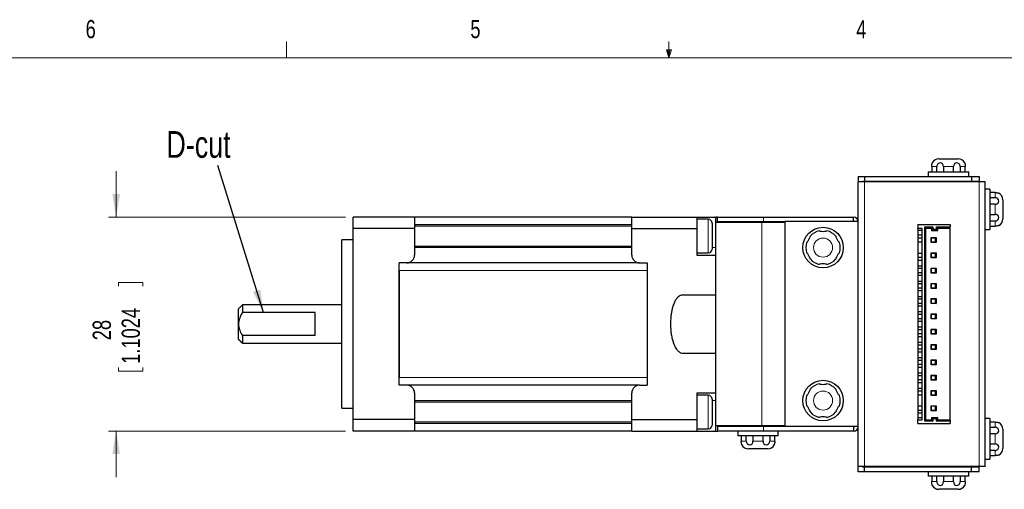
# Model space of a CAD drawing. Header units: millimetres. Extents: x 11 to 421, y 5 to 275.
# Tile 8 of 9: x 131 to 260, y 214 to 275. Entities that reach past the tile are written whole.
import ezdxf

# ---------------------------------------------------------------- set-up
doc = ezdxf.new("R2010")
doc.units = ezdxf.units.MM
doc.styles.add('SLDTEXTSTYLE0', font='TXT', dxfattribs={"width": 0.75})
doc.dimstyles.new('SLDDIMSTYLE11', dxfattribs={"dimtxt": 0, "dimasz": 3, "dimexe": 0, "dimexo": 0.0625, "dimgap": 0, "dimtad": 0, "dimtih": 1, "dimtoh": 1, "dimdec": 0, "dimrnd": 1e-09, "dimzin": 0, "dimdsep": 46, "dimtxsty": 'Standard', "dimsah": 1, "dimcen": 0.09, "dimadec": 0, "dimazin": 0, "dimtfac": 3, "dimtdec": 0, "dimtofl": 0, "dimtmove": 0, "dimatfit": 3, "dimfxl": 1, "dimtolj": 1, "dimtzin": 0, "dimarcsym": 0})
doc.dimstyles.new('SLDDIMSTYLE13', dxfattribs={"dimtxt": 2.38125, "dimasz": 3, "dimexe": 0, "dimexo": 0.0625, "dimgap": 0.595313, "dimtad": 0, "dimrnd": 1e-09, "dimzin": 12, "dimdsep": 46, "dimtxsty": 'SLDTEXTSTYLE0', "dimsah": 1, "dimcen": 0.09, "dimadec": 0, "dimazin": 0, "dimtfac": 1, "dimtofl": 0, "dimtmove": 0, "dimatfit": 3, "dimfxl": 1, "dimtolj": 1, "dimtzin": 12, "dimarcsym": 0})

# ---------------------------------------------------------------- blocks, each defined once
blk = doc.blocks.new('*D27')
at = {"color": 7, "linetype": 'Continuous', "lineweight": 0}
for p, q in [((143.66, 249.5), (143.66, 255.5)), ((173.66, 249.5), (142.66, 249.5)), ((143.95, 240.95), (147.16, 240.95)), ((143.95, 240.95), (143.95, 240.47)), ((147.16, 240.95), (147.16, 240.47)), ((143.95, 229.34), (143.95, 229.83)), ((143.95, 229.34), (147.16, 229.34)), ((147.16, 229.34), (147.16, 229.83)), ((173.66, 221.5), (142.66, 221.5)), ((143.66, 221.5), (143.66, 215.5))]:
    blk.add_line(p, q, dxfattribs=at)
for points in [[(143.66, 249.5), (144.16, 252.5), (143.16, 252.5)], [(143.66, 221.5), (143.16, 218.5), (144.16, 218.5)]]:
    blk.add_solid(points, dxfattribs=at)
at = {"color": 7, "linetype": 'Continuous', "lineweight": 0, "char_height": 2.381, "attachment_point": 1, "rotation": 90, "style": 'SLDTEXTSTYLE0'}
for s, insert in [('1.1024', (144.38, 230.31)), ('28', (140.59, 233.39))]:
    blk.add_mtext(s, dxfattribs=dict(at, insert=insert))

msp = doc.modelspace()

# ---------------------------------------------------------------- linework, layer by layer
at = {"color": 7, "linetype": 'Continuous', "lineweight": 0}
for p, q in [((165.9192, 270.3087), (165.9192, 272.4626)), ((215.9254, 270.3087), (215.9254, 272.4626)), ((15.9068, 270.3087), (415.9568, 270.3087)), ((215.9254, 270.3087), (215.5889, 271.3737)), ((216.2443, 271.3737), (215.5889, 271.3737)), ((215.7467, 271.3737), (215.9254, 270.3087)), ((215.9254, 270.3087), (216.2443, 271.3737)), ((216.0501, 271.3737), (215.9254, 270.3087)), ((250.9312, 256.0992), (250.2688, 256.0992)), ((253.1245, 256.0992), (251.7998, 256.0992)), ((254.6556, 256.0992), (253.9932, 256.0992)), ((241.4622, 216.8992), (241.4622, 254.0992)), ((256.4622, 216.8992), (256.4622, 254.0992)), ((258.5622, 252.0303), (258.5622, 252.6926)), ((258.5622, 249.8369), (258.5622, 251.1616)), ((211.0622, 248.4992), (182.6622, 248.4992)), ((221.0622, 244.7992), (221.0622, 249.1992)), ((228.0622, 222.1992), (228.0622, 248.7992)), ((228.2622, 248.8992), (228.2622, 249.4992)), ((258.5622, 248.3059), (258.5622, 248.9682)), ((211.0622, 245.4992), (182.6622, 245.4992)), ((221.5622, 245.4992), (222.0622, 245.4992)), ((213.0622, 242.4992), (180.6622, 242.4992)), ((213.0622, 228.4992), (180.6622, 228.4992)), ((211.0622, 225.4992), (182.6622, 225.4992)), ((221.0622, 221.7992), (221.0622, 226.1992)), ((221.5622, 225.4992), (222.0622, 225.4992)), ((258.5622, 222.0303), (258.5622, 222.6926)), ((211.0622, 222.4992), (182.6622, 222.4992)), ((228.2622, 222.0992), (228.2622, 221.4992)), ((225.3688, 220.1992), (226.0312, 220.1992)), ((226.8998, 220.1992), (228.2245, 220.1992)), ((229.0932, 220.1992), (229.7556, 220.1992)), ((258.5622, 219.8369), (258.5622, 221.1616)), ((258.5622, 218.3059), (258.5622, 218.9682)), ((250.2688, 214.8992), (250.9312, 214.8992)), ((251.7998, 214.8992), (253.1245, 214.8992)), ((253.9932, 214.8992), (254.6556, 214.8992))]:
    msp.add_line(p, q, dxfattribs=at)
at = {"color": 7, "linetype": 'Continuous', "lineweight": 30}
for p, q in [((251.2122, 257.0992), (253.7122, 257.0992)), ((249.8122, 255.3992), (255.1122, 255.3992)), ((250.2688, 256.0992), (250.2688, 255.3992)), ((250.9312, 255.3992), (250.9312, 256.0992)), ((251.7998, 256.0992), (251.7998, 255.3992)), ((253.1245, 255.3992), (253.1245, 256.0992)), ((253.9932, 256.0992), (253.9932, 255.3992)), ((254.6556, 255.3992), (254.6556, 256.0992)), ((240.6622, 254.7992), (240.6622, 254.0992)), ((240.6622, 254.7992), (241.4622, 254.7992)), ((240.6622, 216.8992), (240.6622, 254.0992)), ((241.4622, 254.0992), (240.6622, 254.0992)), ((241.2622, 254.1992), (241.2622, 254.0992)), ((241.2622, 254.1992), (241.4622, 254.1992)), ((241.4622, 254.7992), (241.4622, 254.1992)), ((241.4622, 254.7992), (255.4622, 254.7992)), ((241.4622, 254.1992), (255.4622, 254.1992)), ((256.4622, 254.0992), (241.4622, 254.0992)), ((255.4622, 254.7992), (255.4622, 254.1992)), ((255.4622, 254.7992), (256.4622, 254.7992)), ((255.4622, 254.1992), (256.4622, 254.1992)), ((256.4622, 254.7992), (256.4622, 254.1992)), ((257.2622, 254.0992), (256.4622, 254.0992)), ((257.2622, 216.8992), (257.2622, 254.0992)), ((257.8622, 253.1492), (257.8622, 247.8492)), ((258.5622, 252.6926), (257.8622, 252.6926)), ((257.8622, 252.0303), (258.5622, 252.0303)), ((258.5622, 251.1616), (257.8622, 251.1616)), ((259.5622, 251.7492), (259.5622, 249.2493)), ((257.8622, 249.8369), (258.5622, 249.8369)), ((182.6622, 249.4992), (174.6622, 249.4992)), ((174.6622, 247.9792), (174.6622, 249.4992)), ((182.6622, 249.4992), (182.6622, 247.9792)), ((211.0622, 249.4992), (182.6622, 249.4992)), ((211.0622, 247.9792), (211.0622, 249.4992)), ((211.0622, 249.4992), (219.5622, 249.4992)), ((219.5622, 249.4992), (219.5622, 247.9792)), ((219.5622, 249.4992), (222.0622, 249.4992)), ((221.5622, 248.6992), (221.5622, 245.2992)), ((222.0622, 248.7992), (222.0622, 249.4992)), ((222.2622, 249.4992), (222.0622, 249.4992)), ((222.0622, 222.1992), (222.0622, 248.7992)), ((228.0622, 248.7992), (222.0622, 248.7992)), ((222.2622, 248.8992), (222.2622, 249.4992)), ((222.2622, 249.4992), (228.2622, 249.4992)), ((222.2622, 248.8992), (228.2622, 248.8992)), ((231.0622, 248.7992), (228.0622, 248.7992)), ((228.2622, 249.4992), (240.0622, 249.4992)), ((228.2622, 248.8992), (231.0622, 248.8992)), ((229.0122, 248.7992), (229.0122, 248.8992)), ((231.0622, 248.8992), (231.0622, 222.0992)), ((240.6622, 248.8992), (231.0622, 248.8992)), ((240.0622, 248.8992), (240.0622, 249.4992)), ((248.4622, 248.4992), (252.6622, 248.4992)), ((248.4622, 248.4992), (248.4622, 248.0492)), ((252.6622, 248.4992), (252.6622, 248.1992)), ((258.5622, 248.9682), (257.8622, 248.9682)), ((174.6622, 223.0193), (174.6622, 247.9792)), ((182.6622, 247.9792), (174.6622, 247.9792)), ((182.6622, 247.9792), (182.6622, 244.4992)), ((211.0622, 244.4992), (211.0622, 247.9792)), ((211.0622, 247.9792), (219.5622, 247.9792)), ((219.5622, 247.9792), (219.5622, 244.4992)), ((248.4622, 248.0492), (248.9622, 248.0492)), ((248.4622, 247.9592), (248.4622, 248.0492)), ((248.4622, 247.9592), (248.4622, 223.0392)), ((248.9622, 247.7492), (248.4622, 247.7492)), ((248.9622, 247.1242), (248.4622, 247.1242)), ((248.9622, 248.0492), (248.9622, 222.9492)), ((249.3622, 248.1992), (250.4122, 248.1992)), ((249.3622, 222.7992), (249.3622, 248.1992)), ((249.3622, 248.1992), (249.5122, 248.0492)), ((249.5122, 248.0492), (250.2622, 248.0492)), ((249.5122, 222.9492), (249.5122, 248.0492)), ((250.4122, 248.1992), (250.2622, 248.0492)), ((250.2622, 248.0492), (250.2622, 247.7492)), ((250.4122, 247.8992), (250.2622, 247.7492)), ((250.2622, 247.7492), (251.0622, 247.7492)), ((250.4122, 248.1992), (250.4122, 247.8992)), ((250.4122, 247.8992), (250.9122, 247.8992)), ((250.9122, 248.1992), (252.6622, 248.1992)), ((250.9122, 247.8992), (250.9122, 248.1992)), ((250.9122, 248.1992), (251.0622, 248.0492)), ((250.9122, 247.8992), (251.0622, 247.7492)), ((251.0622, 248.0492), (252.6622, 248.0492)), ((251.0622, 247.7492), (251.0622, 248.0492)), ((252.6622, 248.0492), (252.6622, 248.1992)), ((252.6622, 222.9492), (252.6622, 248.0492)), ((257.8622, 248.3059), (258.5622, 248.3059)), ((173.1622, 224.4992), (173.1622, 246.4992)), ((248.9622, 246.7492), (248.4622, 246.7492)), ((248.4622, 246.2492), (248.9622, 246.2492)), ((250.1872, 246.8242), (250.8372, 246.8242)), ((250.1872, 246.1742), (250.1872, 246.8242)), ((250.1872, 246.8242), (250.2622, 246.7492)), ((250.2622, 246.2492), (250.1872, 246.1742)), ((250.8372, 246.1742), (250.1872, 246.1742)), ((250.7622, 246.7492), (250.2622, 246.7492)), ((250.2622, 246.2492), (250.2622, 246.7492)), ((250.2622, 246.2492), (250.7622, 246.2492)), ((250.7622, 246.7492), (250.8372, 246.8242)), ((250.7622, 246.2492), (250.7622, 246.7492)), ((250.7622, 246.2492), (250.8372, 246.1742)), ((250.8372, 246.8242), (250.8372, 246.1742)), ((248.9622, 244.7492), (248.4622, 244.7492)), ((250.1872, 244.8242), (250.8372, 244.8242)), ((250.1872, 244.1742), (250.1872, 244.8242)), ((250.1872, 244.8242), (250.2622, 244.7492)), ((250.2622, 244.2492), (250.2622, 244.7492)), ((250.7622, 244.7492), (250.2622, 244.7492)), ((250.7622, 244.7492), (250.8372, 244.8242)), ((250.7622, 244.2492), (250.7622, 244.7492)), ((250.8372, 244.8242), (250.8372, 244.1742)), ((181.6622, 243.4992), (180.6622, 243.4992)), ((180.6622, 227.4992), (180.6622, 243.4992)), ((212.0622, 243.4992), (181.6622, 243.4992)), ((212.0622, 243.4992), (213.0622, 243.4992)), ((213.0622, 243.4992), (213.0622, 227.4992)), ((219.5622, 244.4992), (222.0622, 244.4992)), ((248.4622, 244.2492), (248.9622, 244.2492)), ((248.4622, 243.8742), (248.9622, 243.8742)), ((250.2622, 244.2492), (250.1872, 244.1742)), ((250.8372, 244.1742), (250.1872, 244.1742)), ((250.2622, 244.2492), (250.7622, 244.2492)), ((250.7622, 244.2492), (250.8372, 244.1742)), ((180.6622, 242.4992), (180.6622, 228.4992)), ((213.0622, 242.4992), (213.0622, 228.4992)), ((248.4622, 243.1242), (248.9622, 243.1242)), ((248.9622, 242.7492), (248.4622, 242.7492)), ((248.4622, 242.2492), (248.9622, 242.2492)), ((250.1872, 242.8242), (250.8372, 242.8242)), ((250.1872, 242.1742), (250.1872, 242.8242)), ((250.1872, 242.8242), (250.2622, 242.7492)), ((250.2622, 242.2492), (250.1872, 242.1742)), ((250.8372, 242.1742), (250.1872, 242.1742)), ((250.7622, 242.7492), (250.2622, 242.7492)), ((250.2622, 242.2492), (250.2622, 242.7492)), ((250.2622, 242.2492), (250.7622, 242.2492)), ((250.7622, 242.7492), (250.8372, 242.8242)), ((250.7622, 242.2492), (250.7622, 242.7492)), ((250.7622, 242.2492), (250.8372, 242.1742)), ((250.8372, 242.8242), (250.8372, 242.1742)), ((248.4622, 241.8742), (248.9622, 241.8742)), ((248.4622, 241.1242), (248.9622, 241.1242)), ((248.9622, 240.7492), (248.4622, 240.7492)), ((250.1872, 240.8242), (250.8372, 240.8242)), ((250.1872, 240.1742), (250.1872, 240.8242)), ((250.1872, 240.8242), (250.2622, 240.7492)), ((250.2622, 240.2492), (250.2622, 240.7492)), ((250.7622, 240.7492), (250.2622, 240.7492)), ((250.7622, 240.7492), (250.8372, 240.8242)), ((250.7622, 240.2492), (250.7622, 240.7492)), ((250.8372, 240.8242), (250.8372, 240.1742)), ((248.4622, 240.2492), (248.9622, 240.2492)), ((248.4622, 239.8742), (248.9622, 239.8742)), ((250.2622, 240.2492), (250.1872, 240.1742)), ((250.8372, 240.1742), (250.1872, 240.1742)), ((250.2622, 240.2492), (250.7622, 240.2492)), ((250.7622, 240.2492), (250.8372, 240.1742)), ((248.4622, 239.1242), (248.9622, 239.1242)), ((248.9622, 238.7492), (248.4622, 238.7492)), ((248.4622, 238.2492), (248.9622, 238.2492)), ((250.1872, 238.8242), (250.8372, 238.8242)), ((250.1872, 238.1742), (250.1872, 238.8242)), ((250.1872, 238.8242), (250.2622, 238.7492)), ((250.2622, 238.2492), (250.1872, 238.1742)), ((250.8372, 238.1742), (250.1872, 238.1742)), ((250.7622, 238.7492), (250.2622, 238.7492)), ((250.2622, 238.2492), (250.2622, 238.7492)), ((250.2622, 238.2492), (250.7622, 238.2492)), ((250.7622, 238.7492), (250.8372, 238.8242)), ((250.7622, 238.2492), (250.7622, 238.7492)), ((250.7622, 238.2492), (250.8372, 238.1742)), ((250.8372, 238.8242), (250.8372, 238.1742)), ((159.6622, 235.4992), (159.6622, 237.4992)), ((160.1622, 237.9992), (160.1622, 236.9992)), ((169.6622, 236.9992), (160.1622, 236.9992)), ((169.6622, 233.9992), (169.6622, 236.9992)), ((248.4622, 237.8742), (248.9622, 237.8742)), ((248.4622, 237.1242), (248.9622, 237.1242)), ((250.1872, 236.8242), (250.8372, 236.8242)), ((250.1872, 236.1742), (250.1872, 236.8242)), ((250.1872, 236.8242), (250.2622, 236.7492)), ((250.7622, 236.7492), (250.8372, 236.8242)), ((250.8372, 236.8242), (250.8372, 236.1742)), ((248.9622, 236.7492), (248.4622, 236.7492)), ((248.4622, 236.2492), (248.9622, 236.2492)), ((248.4622, 235.8742), (248.9622, 235.8742)), ((250.2622, 236.2492), (250.1872, 236.1742)), ((250.8372, 236.1742), (250.1872, 236.1742)), ((250.2622, 236.2492), (250.2622, 236.7492)), ((250.7622, 236.7492), (250.2622, 236.7492)), ((250.2622, 236.2492), (250.7622, 236.2492)), ((250.7622, 236.2492), (250.7622, 236.7492)), ((250.7622, 236.2492), (250.8372, 236.1742)), ((159.6622, 233.4992), (159.6622, 235.4992)), ((248.4622, 235.1242), (248.9622, 235.1242)), ((248.9622, 234.7492), (248.4622, 234.7492)), ((248.4622, 234.2492), (248.9622, 234.2492)), ((250.1872, 234.8242), (250.8372, 234.8242)), ((250.1872, 234.1742), (250.1872, 234.8242)), ((250.1872, 234.8242), (250.2622, 234.7492)), ((250.2622, 234.2492), (250.1872, 234.1742)), ((250.2622, 234.2492), (250.2622, 234.7492)), ((250.7622, 234.7492), (250.2622, 234.7492)), ((250.2622, 234.2492), (250.7622, 234.2492)), ((250.7622, 234.7492), (250.8372, 234.8242)), ((250.7622, 234.2492), (250.7622, 234.7492)), ((250.7622, 234.2492), (250.8372, 234.1742)), ((250.8372, 234.8242), (250.8372, 234.1742)), ((169.6622, 233.9992), (160.1622, 233.9992)), ((160.1622, 233.9992), (160.1622, 232.9992)), ((248.4622, 233.8742), (248.9622, 233.8742)), ((248.4622, 233.1242), (248.9622, 233.1242)), ((250.8372, 234.1742), (250.1872, 234.1742)), ((248.9622, 232.7492), (248.4622, 232.7492)), ((248.4622, 232.2492), (248.9622, 232.2492)), ((248.4622, 231.8742), (248.9622, 231.8742)), ((250.1872, 232.8242), (250.8372, 232.8242)), ((250.1872, 232.1742), (250.1872, 232.8242)), ((250.1872, 232.8242), (250.2622, 232.7492)), ((250.2622, 232.2492), (250.1872, 232.1742)), ((250.8372, 232.1742), (250.1872, 232.1742)), ((250.2622, 232.2492), (250.2622, 232.7492)), ((250.7622, 232.7492), (250.2622, 232.7492)), ((250.2622, 232.2492), (250.7622, 232.2492)), ((250.7622, 232.7492), (250.8372, 232.8242)), ((250.7622, 232.2492), (250.7622, 232.7492)), ((250.7622, 232.2492), (250.8372, 232.1742)), ((250.8372, 232.8242), (250.8372, 232.1742)), ((248.4622, 231.1242), (248.9622, 231.1242)), ((248.9622, 230.7492), (248.4622, 230.7492)), ((250.1872, 230.8242), (250.8372, 230.8242)), ((250.1872, 230.1742), (250.1872, 230.8242)), ((250.1872, 230.8242), (250.2622, 230.7492)), ((250.2622, 230.2492), (250.2622, 230.7492)), ((250.7622, 230.7492), (250.2622, 230.7492)), ((250.7622, 230.7492), (250.8372, 230.8242)), ((250.7622, 230.2492), (250.7622, 230.7492)), ((250.8372, 230.8242), (250.8372, 230.1742)), ((248.4622, 230.2492), (248.9622, 230.2492)), ((248.4622, 229.8742), (248.9622, 229.8742)), ((248.4622, 229.1242), (248.9622, 229.1242)), ((250.2622, 230.2492), (250.1872, 230.1742)), ((250.8372, 230.1742), (250.1872, 230.1742)), ((250.2622, 230.2492), (250.7622, 230.2492)), ((250.7622, 230.2492), (250.8372, 230.1742)), ((248.9622, 228.7492), (248.4622, 228.7492)), ((248.4622, 228.2492), (248.9622, 228.2492)), ((248.4622, 227.8742), (248.9622, 227.8742)), ((250.1872, 228.8242), (250.8372, 228.8242)), ((250.1872, 228.1742), (250.1872, 228.8242)), ((250.1872, 228.8242), (250.2622, 228.7492)), ((250.2622, 228.2492), (250.1872, 228.1742)), ((250.8372, 228.1742), (250.1872, 228.1742)), ((250.2622, 228.2492), (250.2622, 228.7492)), ((250.7622, 228.7492), (250.2622, 228.7492)), ((250.2622, 228.2492), (250.7622, 228.2492)), ((250.7622, 228.7492), (250.8372, 228.8242)), ((250.7622, 228.2492), (250.7622, 228.7492)), ((250.7622, 228.2492), (250.8372, 228.1742)), ((250.8372, 228.8242), (250.8372, 228.1742)), ((181.6622, 227.4992), (180.6622, 227.4992)), ((212.0622, 227.4992), (181.6622, 227.4992)), ((212.0622, 227.4992), (213.0622, 227.4992)), ((248.4622, 227.1242), (248.9622, 227.1242)), ((248.9622, 226.7492), (248.4622, 226.7492)), ((250.1872, 226.8242), (250.8372, 226.8242)), ((250.1872, 226.1742), (250.1872, 226.8242)), ((250.1872, 226.8242), (250.2622, 226.7492)), ((250.2622, 226.2492), (250.2622, 226.7492)), ((250.7622, 226.7492), (250.2622, 226.7492)), ((250.7622, 226.7492), (250.8372, 226.8242)), ((250.7622, 226.2492), (250.7622, 226.7492)), ((250.8372, 226.8242), (250.8372, 226.1742)), ((182.6622, 226.4992), (182.6622, 223.0193)), ((211.0622, 223.0193), (211.0622, 226.4992)), ((219.5622, 226.4992), (222.0622, 226.4992)), ((219.5622, 226.4992), (219.5622, 223.0193)), ((221.5622, 225.6992), (221.5622, 222.2992)), ((248.4622, 226.2492), (248.9622, 226.2492)), ((250.2622, 226.2492), (250.1872, 226.1742)), ((250.8372, 226.1742), (250.1872, 226.1742)), ((250.2622, 226.2492), (250.7622, 226.2492)), ((250.7622, 226.2492), (250.8372, 226.1742)), ((248.9622, 224.7492), (248.4622, 224.7492)), ((248.4622, 224.2492), (248.9622, 224.2492)), ((250.1872, 224.8242), (250.8372, 224.8242)), ((250.1872, 224.1742), (250.1872, 224.8242)), ((250.1872, 224.8242), (250.2622, 224.7492)), ((250.2622, 224.2492), (250.1872, 224.1742)), ((250.8372, 224.1742), (250.1872, 224.1742)), ((250.7622, 224.7492), (250.2622, 224.7492)), ((250.2622, 224.2492), (250.2622, 224.7492)), ((250.2622, 224.2492), (250.7622, 224.2492)), ((250.7622, 224.7492), (250.8372, 224.8242)), ((250.7622, 224.2492), (250.7622, 224.7492)), ((250.7622, 224.2492), (250.8372, 224.1742)), ((250.8372, 224.8242), (250.8372, 224.1742)), ((182.6622, 223.0193), (174.6622, 223.0193)), ((174.6622, 221.4992), (174.6622, 223.0193)), ((182.6622, 223.0193), (182.6622, 221.4992)), ((211.0622, 223.0193), (219.5622, 223.0193)), ((211.0622, 221.4992), (211.0622, 223.0193)), ((219.5622, 223.0193), (219.5622, 221.4992)), ((248.9622, 223.8742), (248.4622, 223.8742)), ((248.9622, 223.2492), (248.4622, 223.2492)), ((248.4622, 222.9492), (248.4622, 223.0392)), ((248.9622, 222.9492), (248.4622, 222.9492)), ((248.4622, 222.4992), (248.4622, 222.9492)), ((249.3622, 222.7992), (249.5122, 222.9492)), ((250.4122, 222.7992), (249.3622, 222.7992)), ((250.2622, 222.9492), (249.5122, 222.9492)), ((250.4122, 223.0992), (250.2622, 223.2492)), ((251.0622, 223.2492), (250.2622, 223.2492)), ((250.2622, 223.2492), (250.2622, 222.9492)), ((250.2622, 222.9492), (250.4122, 222.7992)), ((250.4122, 223.0992), (250.4122, 222.7992)), ((250.9122, 223.0992), (250.4122, 223.0992)), ((250.9122, 223.0992), (251.0622, 223.2492)), ((250.9122, 222.7992), (250.9122, 223.0992)), ((250.9122, 222.7992), (251.0622, 222.9492)), ((252.6622, 222.7992), (250.9122, 222.7992)), ((251.0622, 222.9492), (251.0622, 223.2492)), ((252.6622, 222.9492), (251.0622, 222.9492)), ((252.6622, 222.9492), (252.6622, 222.7992)), ((252.6622, 222.7992), (252.6622, 222.4992)), ((257.8622, 223.1492), (257.8622, 217.8492)), ((258.5622, 222.6926), (257.8622, 222.6926)), ((182.6622, 221.4992), (174.6622, 221.4992)), ((211.0622, 221.4992), (182.6622, 221.4992)), ((211.0622, 221.4992), (219.5622, 221.4992)), ((219.5622, 221.4992), (222.0622, 221.4992)), ((228.0622, 222.1992), (222.0622, 222.1992)), ((222.0622, 221.4992), (222.0622, 222.1992)), ((222.0622, 221.4992), (222.2622, 221.4992)), ((222.2622, 222.0992), (222.2622, 221.4992)), ((228.2622, 222.0992), (222.2622, 222.0992)), ((228.2622, 221.4992), (222.2622, 221.4992)), ((231.0622, 222.1992), (228.0622, 222.1992)), ((231.0622, 222.0992), (228.2622, 222.0992)), ((240.0622, 221.4992), (228.2622, 221.4992)), ((229.0122, 222.0992), (229.0122, 222.1992)), ((240.6622, 222.0992), (231.0622, 222.0992)), ((240.0622, 222.0992), (240.0622, 221.4992)), ((248.4622, 222.4992), (252.6622, 222.4992)), ((257.8622, 222.0303), (258.5622, 222.0303)), ((259.5622, 221.7492), (259.5622, 219.2493)), ((227.5622, 220.8992), (224.9122, 220.8992)), ((225.3688, 220.8992), (225.3688, 220.1992)), ((226.0312, 220.1992), (226.0312, 220.8992)), ((226.8998, 220.8992), (226.8998, 220.1992)), ((230.2122, 220.8992), (227.5622, 220.8992)), ((228.2245, 220.1992), (228.2245, 220.8992)), ((229.0932, 220.8992), (229.0932, 220.1992)), ((229.7556, 220.1992), (229.7556, 220.8992)), ((258.5622, 221.1616), (257.8622, 221.1616)), ((227.5622, 219.1992), (226.3122, 219.1992)), ((228.8122, 219.1992), (227.5622, 219.1992)), ((257.8622, 219.8369), (258.5622, 219.8369)), ((258.5622, 218.9682), (257.8622, 218.9682)), ((257.8622, 218.3059), (258.5622, 218.3059)), ((241.4622, 216.8992), (240.6622, 216.8992)), ((240.6622, 216.1992), (240.6622, 216.8992)), ((241.2622, 216.7992), (241.2622, 216.8992)), ((241.4622, 216.7992), (241.2622, 216.7992)), ((256.4622, 216.8992), (241.4622, 216.8992)), ((241.4622, 216.1992), (241.4622, 216.7992)), ((255.4622, 216.7992), (241.4622, 216.7992)), ((255.4622, 216.1992), (255.4622, 216.7992)), ((256.4622, 216.7992), (255.4622, 216.7992)), ((257.2622, 216.8992), (256.4622, 216.8992)), ((256.4622, 216.1992), (256.4622, 216.7992)), ((241.4622, 216.1992), (240.6622, 216.1992)), ((255.4622, 216.1992), (241.4622, 216.1992)), ((255.1122, 215.5992), (249.8122, 215.5992)), ((250.2688, 215.5992), (250.2688, 214.8992)), ((250.9312, 214.8992), (250.9312, 215.5992)), ((251.7998, 215.5992), (251.7998, 214.8992)), ((253.1245, 214.8992), (253.1245, 215.5992)), ((253.9932, 215.5992), (253.9932, 214.8992)), ((254.6556, 214.8992), (254.6556, 215.5992)), ((256.4622, 216.1992), (255.4622, 216.1992)), ((253.7122, 213.8992), (251.2122, 213.8992))]:
    msp.add_line(p, q, dxfattribs=at)
for centre in [(236.0622, 245.4992), (236.0622, 225.4992)]:
    msp.add_circle(centre, 2.65, dxfattribs=at)
at = {"color": 7, "linetype": 'Continuous', "lineweight": 0}
for centre in [(236.0622, 245.4992), (236.0622, 225.4992)]:
    msp.add_circle(centre, 1.25, dxfattribs=at)
at = {"color": 7, "linetype": 'Continuous', "lineweight": 30}
for centre, radius, start, end in [((251.2122, 256.0992), 1, 90, 150.741656), ((253.7122, 256.0992), 1, 29.261236, 90), ((258.5622, 251.7492), 1, 0, 60.741656), ((221.0622, 248.6992), 0.5, 0, 90), ((240.0622, 248.8992), 0.6, 0, 90), ((258.5622, 249.2492), 1, 299.261236, 0), ((236.0622, 245.4992), 2.25, 102.878853, 137.121147), ((236.0622, 245.4992), 2.25, 42.878853, 77.121147), ((236.0622, 245.4992), 2.25, 162.878853, 197.121147), ((236.0622, 245.4992), 2.25, 342.878853, 17.121147), ((221.0622, 245.2992), 0.5, 270, 0), ((181.6622, 244.4992), 1, 270, 0), ((212.0622, 244.4992), 1, 180, 270), ((236.0622, 245.4992), 2.25, 222.878853, 257.121147), ((236.0622, 245.4992), 2.25, 282.878853, 317.121147), ((181.6622, 226.4992), 1, 0, 90), ((212.0622, 226.4992), 1, 90, 180), ((236.0622, 225.4992), 2.25, 102.878853, 137.121147), ((236.0622, 225.4992), 2.25, 42.878853, 77.121147), ((221.0622, 225.6992), 0.5, 0, 90), ((236.0622, 225.4992), 2.25, 162.878853, 197.121147), ((236.0622, 225.4992), 2.25, 342.878853, 17.121147), ((236.0622, 225.4992), 2.25, 222.878853, 257.121147), ((236.0622, 225.4992), 2.25, 282.878853, 317.121147), ((221.0622, 222.2992), 0.5, 270, 0), ((240.0622, 222.0992), 0.6, 270, 0), ((258.5622, 221.7492), 1, 0, 60.741656), ((226.3122, 220.1992), 1, 209.261236, 270), ((228.8122, 220.1992), 1, 270, 330.741656), ((258.5622, 219.2492), 1, 299.261236, 0), ((251.2122, 214.8992), 1, 209.261236, 270), ((253.7122, 214.8992), 1, 270, 330.741656)]:
    msp.add_arc(centre, radius, start, end, dxfattribs=at)
for start_param, end_param in [(6.21905697, 6.28318531), (3.14159265, 3.20809416)]:
    msp.add_ellipse((217.7117, 235.4992), major_axis=(0, 3.8), ratio=0.39309318, start_param=start_param, end_param=end_param, dxfattribs=at)
for points, knots in [([(250.2688, 256.0992), (250.2703, 256.1541), (250.2735, 256.264), (250.2957, 256.4103), (250.3205, 256.5194), (250.3394, 256.5836), (250.3404, 256.5865), (250.3408, 256.5878)], [0, 0, 0, 0, 0.20915549, 0.41865252, 0.62588232, 0.83311155, 1, 1, 1, 1]), ([(251.7998, 256.0992), (251.7998, 256.2318), (251.7626, 256.3617), (251.6214, 256.5424), (251.5162, 256.5922), (251.2887, 256.5924), (251.1669, 256.5435), (250.9852, 256.3611), (250.9312, 256.2319), (250.9312, 256.0992)], [0, 0, 0, 0, 0.25, 0.25, 0.5, 0.5, 0.75, 0.75, 1, 1, 1, 1]), ([(253.9932, 256.0992), (253.9932, 256.2318), (253.9384, 256.3617), (253.7587, 256.5424), (253.6362, 256.5922), (253.4086, 256.5924), (253.304, 256.5435), (253.1611, 256.3611), (253.1245, 256.2319), (253.1245, 256.0992)], [0, 0, 0, 0, 0.25, 0.25, 0.5, 0.5, 0.75, 0.75, 1, 1, 1, 1]), ([(254.5835, 256.5878), (254.5831, 256.5892), (254.5807, 256.5971), (254.5929, 256.558), (254.6164, 256.469), (254.6415, 256.3343), (254.6541, 256.2043), (254.6552, 256.1248), (254.6556, 256.0992)], [0, 0, 0, 0, 0.04710298, 0.26793826, 0.4865818, 0.69649336, 0.90253177, 1, 1, 1, 1]), ([(258.5622, 252.6926), (258.6171, 252.6911), (258.7269, 252.688), (258.8733, 252.6657), (258.9823, 252.6409), (259.0465, 252.622), (259.0494, 252.621), (259.0507, 252.6206)], [0, 0, 0, 0, 0.20915549, 0.41865252, 0.62588232, 0.83311155, 1, 1, 1, 1]), ([(258.5622, 251.1616), (258.6948, 251.1616), (258.8246, 251.1988), (259.0053, 251.34), (259.0551, 251.4453), (259.0553, 251.6727), (259.0065, 251.7945), (258.8241, 251.9762), (258.6948, 252.0303), (258.5622, 252.0303)], [0, 0, 0, 0, 0.25, 0.25, 0.5, 0.5, 0.75, 0.75, 1, 1, 1, 1]), ([(258.5622, 248.9682), (258.6948, 248.9682), (258.8246, 249.023), (259.0053, 249.2027), (259.0551, 249.3252), (259.0553, 249.5528), (259.0065, 249.6574), (258.8241, 249.8003), (258.6948, 249.8369), (258.5622, 249.8369)], [0, 0, 0, 0, 0.25, 0.25, 0.5, 0.5, 0.75, 0.75, 1, 1, 1, 1]), ([(235.5607, 247.6926), (235.5607, 247.6926), (235.6137, 247.675), (235.799, 247.6366), (235.9305, 247.6193), (236.1932, 247.6192), (236.324, 247.6363), (236.5113, 247.6752), (236.5637, 247.6926), (236.5637, 247.6926)], [0, 0, 0, 0, 0.25, 0.25, 0.5, 0.5, 0.75, 0.75, 1, 1, 1, 1]), ([(259.0507, 248.3779), (259.0521, 248.3783), (259.06, 248.3807), (259.0209, 248.3685), (258.9319, 248.345), (258.7972, 248.3199), (258.6672, 248.3073), (258.5877, 248.3062), (258.5622, 248.3059)], [0, 0, 0, 0, 0.04710298, 0.26793826, 0.4865818, 0.69649336, 0.90253177, 1, 1, 1, 1]), ([(233.9119, 246.1616), (233.9119, 246.1616), (233.9537, 246.1988), (234.0796, 246.34), (234.1604, 246.4453), (234.2917, 246.6727), (234.3423, 246.7945), (234.4023, 246.9762), (234.4134, 247.0303), (234.4134, 247.0303)], [0, 0, 0, 0, 0.25, 0.25, 0.5, 0.5, 0.75, 0.75, 1, 1, 1, 1]), ([(237.711, 247.0303), (237.711, 247.0303), (237.7222, 246.9755), (237.7816, 246.7958), (237.8323, 246.6733), (237.9637, 246.4457), (238.0438, 246.3411), (238.1712, 246.1982), (238.2125, 246.1616), (238.2125, 246.1616)], [0, 0, 0, 0, 0.25, 0.25, 0.5, 0.5, 0.75, 0.75, 1, 1, 1, 1]), ([(234.4134, 243.9682), (234.4134, 243.9682), (234.4021, 244.023), (234.3428, 244.2027), (234.292, 244.3252), (234.1607, 244.5528), (234.0805, 244.6574), (233.9532, 244.8003), (233.9119, 244.8369), (233.9119, 244.8369)], [0, 0, 0, 0, 0.25, 0.25, 0.5, 0.5, 0.75, 0.75, 1, 1, 1, 1]), ([(238.2125, 244.8369), (238.2125, 244.8369), (238.1707, 244.7997), (238.0447, 244.6585), (237.964, 244.5532), (237.8326, 244.3257), (237.782, 244.204), (237.722, 244.0223), (237.711, 243.9682), (237.711, 243.9682)], [0, 0, 0, 0, 0.25, 0.25, 0.5, 0.5, 0.75, 0.75, 1, 1, 1, 1]), ([(236.5637, 243.3059), (236.5637, 243.3059), (236.5106, 243.3235), (236.3253, 243.3619), (236.1938, 243.3792), (235.9311, 243.3793), (235.8004, 243.3622), (235.613, 243.3233), (235.5607, 243.3059), (235.5607, 243.3059)], [0, 0, 0, 0, 0.25, 0.25, 0.5, 0.5, 0.75, 0.75, 1, 1, 1, 1]), ([(217.7546, 239.2992), (217.6838, 239.2954), (217.5461, 239.2878), (217.3212, 239.2028), (217.0867, 239.0326), (216.8503, 238.7517), (216.6261, 238.351), (216.4535, 237.8984), (216.3234, 237.4247), (216.2286, 236.9497), (216.1457, 236.3176), (216.1073, 235.5265), (216.1465, 234.7099), (216.2433, 234.0047), (216.3658, 233.4448), (216.5115, 232.9838), (216.665, 232.6232), (216.8125, 232.3525), (216.9676, 232.1318), (217.1273, 231.96), (217.2882, 231.8356), (217.4989, 231.7243), (217.6531, 231.7092), (217.7546, 231.6992)], [0, 0, 0, 0, 0.04181126, 0.08125383, 0.12018828, 0.16184298, 0.20995958, 0.26744437, 0.31163019, 0.36065405, 0.41537804, 0.50623158, 0.60231433, 0.66545905, 0.72514816, 0.77957695, 0.81633056, 0.8494969, 0.87932599, 0.90633059, 0.93120205, 0.95469204, 1, 1, 1, 1]), ([(222.0622, 239.2992), (221.8185, 239.2992), (221.3667, 239.2992), (220.7429, 239.2992), (220.2271, 239.2992), (219.8177, 239.2992), (219.5022, 239.2992), (219.2572, 239.2992), (219.0408, 239.2992), (218.8252, 239.2992), (218.6023, 239.2992), (218.3837, 239.2992), (218.1806, 239.2992), (218.0027, 239.2992), (217.8541, 239.2992), (217.7892, 239.2992), (217.7546, 239.2992)], [0, 0, 0, 0, 0.119057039, 0.220756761, 0.304485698, 0.371300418, 0.422978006, 0.463810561, 0.499472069, 0.541774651, 0.591404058, 0.649715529, 0.718426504, 0.799179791, 0.89303875, 1, 1, 1, 1]), ([(160.1622, 236.9992), (160.0254, 236.7713), (159.9006, 236.531), (159.7643, 236.1569), (159.7274, 236.0298), (159.6762, 235.769), (159.6622, 235.6334), (159.6622, 235.4992)], [0, 0, 0, 0, 0.5, 0.5, 0.75, 0.75, 1, 1, 1, 1]), ([(159.6622, 235.4992), (159.6622, 235.3654), (159.6757, 235.2331), (159.7267, 234.9713), (159.7645, 234.841), (159.9019, 234.4643), (160.0248, 234.2282), (160.1622, 233.9992)], [0, 0, 0, 0, 0.25, 0.25, 0.5, 0.5, 1, 1, 1, 1]), ([(217.7546, 231.6992), (217.7892, 231.6992), (217.8541, 231.6992), (218.0027, 231.6992), (218.1806, 231.6992), (218.3837, 231.6992), (218.6023, 231.6992), (218.8252, 231.6992), (219.0408, 231.6992), (219.2572, 231.6992), (219.5022, 231.6992), (219.8177, 231.6992), (220.2271, 231.6992), (220.7429, 231.6992), (221.3667, 231.6992), (221.8185, 231.6992), (222.0622, 231.6992)], [0, 0, 0, 0, 0.10696125, 0.20082021, 0.2815735, 0.35028447, 0.40859594, 0.45822535, 0.50052793, 0.53618944, 0.57702199, 0.62869958, 0.6955143, 0.77924324, 0.88094296, 1, 1, 1, 1]), ([(233.9119, 226.1616), (233.9119, 226.1616), (233.9537, 226.1988), (234.0796, 226.34), (234.1604, 226.4453), (234.2917, 226.6727), (234.3423, 226.7945), (234.4023, 226.9762), (234.4134, 227.0303), (234.4134, 227.0303)], [0, 0, 0, 0, 0.25, 0.25, 0.5, 0.5, 0.75, 0.75, 1, 1, 1, 1]), ([(235.5607, 227.6926), (235.5607, 227.6926), (235.6137, 227.675), (235.799, 227.6366), (235.9305, 227.6193), (236.1932, 227.6192), (236.324, 227.6363), (236.5113, 227.6752), (236.5637, 227.6926), (236.5637, 227.6926)], [0, 0, 0, 0, 0.25, 0.25, 0.5, 0.5, 0.75, 0.75, 1, 1, 1, 1]), ([(237.711, 227.0303), (237.711, 227.0303), (237.7222, 226.9755), (237.7816, 226.7958), (237.8323, 226.6733), (237.9637, 226.4457), (238.0438, 226.3411), (238.1712, 226.1982), (238.2125, 226.1616), (238.2125, 226.1616)], [0, 0, 0, 0, 0.25, 0.25, 0.5, 0.5, 0.75, 0.75, 1, 1, 1, 1]), ([(234.4134, 223.9682), (234.4134, 223.9682), (234.4021, 224.023), (234.3428, 224.2027), (234.292, 224.3252), (234.1607, 224.5528), (234.0805, 224.6574), (233.9532, 224.8003), (233.9119, 224.8369), (233.9119, 224.8369)], [0, 0, 0, 0, 0.25, 0.25, 0.5, 0.5, 0.75, 0.75, 1, 1, 1, 1]), ([(238.2125, 224.8369), (238.2125, 224.8369), (238.1707, 224.7997), (238.0447, 224.6585), (237.964, 224.5532), (237.8326, 224.3257), (237.782, 224.204), (237.722, 224.0223), (237.711, 223.9682), (237.711, 223.9682)], [0, 0, 0, 0, 0.25, 0.25, 0.5, 0.5, 0.75, 0.75, 1, 1, 1, 1]), ([(236.5637, 223.3059), (236.5637, 223.3059), (236.5106, 223.3235), (236.3253, 223.3619), (236.1938, 223.3792), (235.9311, 223.3793), (235.8004, 223.3622), (235.613, 223.3233), (235.5607, 223.3059), (235.5607, 223.3059)], [0, 0, 0, 0, 0.25, 0.25, 0.5, 0.5, 0.75, 0.75, 1, 1, 1, 1]), ([(258.5622, 222.6926), (258.6171, 222.6911), (258.7269, 222.688), (258.8733, 222.6657), (258.9823, 222.6409), (259.0465, 222.622), (259.0494, 222.621), (259.0507, 222.6206)], [0, 0, 0, 0, 0.20915549, 0.41865252, 0.62588232, 0.83311155, 1, 1, 1, 1]), ([(258.5622, 221.1616), (258.6948, 221.1616), (258.8246, 221.1988), (259.0053, 221.34), (259.0551, 221.4453), (259.0553, 221.6727), (259.0065, 221.7945), (258.8241, 221.9762), (258.6948, 222.0303), (258.5622, 222.0303)], [0, 0, 0, 0, 0.25, 0.25, 0.5, 0.5, 0.75, 0.75, 1, 1, 1, 1]), ([(225.4408, 219.7107), (225.4412, 219.7093), (225.4436, 219.7014), (225.4314, 219.7405), (225.4079, 219.8295), (225.3828, 219.9642), (225.3702, 220.0942), (225.3691, 220.1737), (225.3688, 220.1992)], [0, 0, 0, 0, 0.04710298, 0.26793826, 0.4865818, 0.69649336, 0.90253177, 1, 1, 1, 1]), ([(226.0312, 220.1992), (226.0312, 220.0666), (226.0859, 219.9368), (226.2656, 219.7561), (226.3882, 219.7063), (226.6157, 219.7061), (226.7204, 219.755), (226.8632, 219.9374), (226.8998, 220.0666), (226.8998, 220.1992)], [0, 0, 0, 0, 0.25, 0.25, 0.5, 0.5, 0.75, 0.75, 1, 1, 1, 1]), ([(228.2245, 220.1992), (228.2245, 220.0666), (228.2617, 219.9368), (228.4029, 219.7561), (228.5082, 219.7063), (228.7357, 219.7061), (228.8574, 219.755), (229.0391, 219.9374), (229.0932, 220.0666), (229.0932, 220.1992)], [0, 0, 0, 0, 0.25, 0.25, 0.5, 0.5, 0.75, 0.75, 1, 1, 1, 1]), ([(229.7556, 220.1992), (229.754, 220.1444), (229.7509, 220.0345), (229.7286, 219.8881), (229.7038, 219.7791), (229.6849, 219.7149), (229.684, 219.712), (229.6835, 219.7107)], [0, 0, 0, 0, 0.20915549, 0.41865252, 0.62588232, 0.83311155, 1, 1, 1, 1]), ([(258.5622, 218.9682), (258.6948, 218.9682), (258.8246, 219.023), (259.0053, 219.2027), (259.0551, 219.3252), (259.0553, 219.5528), (259.0065, 219.6574), (258.8241, 219.8003), (258.6948, 219.8369), (258.5622, 219.8369)], [0, 0, 0, 0, 0.25, 0.25, 0.5, 0.5, 0.75, 0.75, 1, 1, 1, 1]), ([(259.0507, 218.3779), (259.0521, 218.3783), (259.06, 218.3807), (259.0209, 218.3685), (258.9319, 218.345), (258.7972, 218.3199), (258.6672, 218.3073), (258.5877, 218.3062), (258.5622, 218.3059)], [0, 0, 0, 0, 0.047102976, 0.267938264, 0.486581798, 0.696493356, 0.902531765, 1, 1, 1, 1]), ([(250.3408, 214.4107), (250.3412, 214.4093), (250.3436, 214.4014), (250.3314, 214.4405), (250.3079, 214.5295), (250.2828, 214.6642), (250.2702, 214.7942), (250.2691, 214.8737), (250.2688, 214.8992)], [0, 0, 0, 0, 0.04710298, 0.26793826, 0.4865818, 0.69649336, 0.90253177, 1, 1, 1, 1]), ([(250.9312, 214.8992), (250.9312, 214.7666), (250.9859, 214.6368), (251.1656, 214.4561), (251.2882, 214.4063), (251.5157, 214.4061), (251.6204, 214.455), (251.7632, 214.6374), (251.7998, 214.7666), (251.7998, 214.8992)], [0, 0, 0, 0, 0.25, 0.25, 0.5, 0.5, 0.75, 0.75, 1, 1, 1, 1]), ([(253.1245, 214.8992), (253.1245, 214.7666), (253.1617, 214.6368), (253.3029, 214.4561), (253.4082, 214.4063), (253.6357, 214.4061), (253.7574, 214.455), (253.9391, 214.6374), (253.9932, 214.7666), (253.9932, 214.8992)], [0, 0, 0, 0, 0.25, 0.25, 0.5, 0.5, 0.75, 0.75, 1, 1, 1, 1]), ([(254.6556, 214.8992), (254.654, 214.8444), (254.6509, 214.7345), (254.6286, 214.5881), (254.6038, 214.4791), (254.5849, 214.4149), (254.584, 214.412), (254.5835, 214.4107)], [0, 0, 0, 0, 0.20915549, 0.41865252, 0.62588232, 0.83311155, 1, 1, 1, 1])]:
    msp.add_open_spline(points, degree=3, knots=knots, dxfattribs=at)
for points in [[(249.8122, 255.3992), (249.8122, 254.7992)], [(255.1122, 254.7992), (255.1122, 255.3992)], [(257.8622, 253.1492), (257.2622, 253.1492)], [(221.0622, 249.1992), (219.5622, 249.1992)], [(211.0622, 248.2992), (182.6622, 248.2992)], [(257.2622, 247.8492), (257.8622, 247.8492)], [(174.6622, 246.4992), (173.1622, 246.4992)], [(182.6622, 245.6992), (211.0622, 245.6992)], [(219.5622, 244.7992), (221.0622, 244.7992)], [(160.1622, 237.9992), (159.6622, 237.4992)], [(173.1622, 237.9992), (160.1622, 237.9992)], [(159.6622, 233.4992), (160.1622, 232.9992)], [(160.1622, 232.9992), (173.1622, 232.9992)], [(211.0622, 225.2992), (182.6622, 225.2992)], [(221.0622, 226.1992), (219.5622, 226.1992)], [(173.1622, 224.4992), (174.6622, 224.4992)], [(182.6622, 222.6992), (211.0622, 222.6992)], [(257.8622, 223.1492), (257.2622, 223.1492)], [(219.5622, 221.7992), (221.0622, 221.7992)], [(224.9122, 221.4992), (224.9122, 220.8992)], [(230.2122, 220.8992), (230.2122, 221.4992)], [(257.2622, 217.8492), (257.8622, 217.8492)], [(249.8122, 216.1992), (249.8122, 215.5992)], [(255.1122, 215.5992), (255.1122, 216.1992)]]:
    msp.add_open_spline(points, degree=1, dxfattribs=at)

# ---------------------------------------------------------------- texts
at = {"color": 7, "linetype": 'Continuous', "lineweight": 0, "attachment_point": 1, "style": 'SLDTEXTSTYLE0'}
for s, insert, char_height in [('6', (139.6667, 275.2534), 2.3813), ('5', (189.9588, 275.267), 2.3813), ('4', (240.3932, 275.2257), 2.3813), ('D-cut', (150.2319, 260.7368), 3.5)]:
    msp.add_mtext(s, dxfattribs=dict(at, insert=insert, char_height=char_height))

# ---------------------------------------------------------------- dimensions: what is measured, and where the dimension line sits
at = {"color": 7, "linetype": 'Continuous', "lineweight": 0}
dim = msp.add_linear_dim(base=(143.6622, 249.4992), p1=(174.6622, 221.4992), p2=(174.6622, 249.4992), angle=90, dimstyle='SLDDIMSTYLE13', dxfattribs=at)
dim.commit()
dim.dimension.update_dxf_attribs({"geometry": '*D27', "text_midpoint": (143.6622, 235.1462), "dimtype": 160})

# ---------------------------------------------------------------- leaders
msp.add_leader([(162.924, 236.9992), (156.9585, 256.2237)], dimstyle='SLDDIMSTYLE11', dxfattribs=at)

doc.saveas('drawing.dxf')
